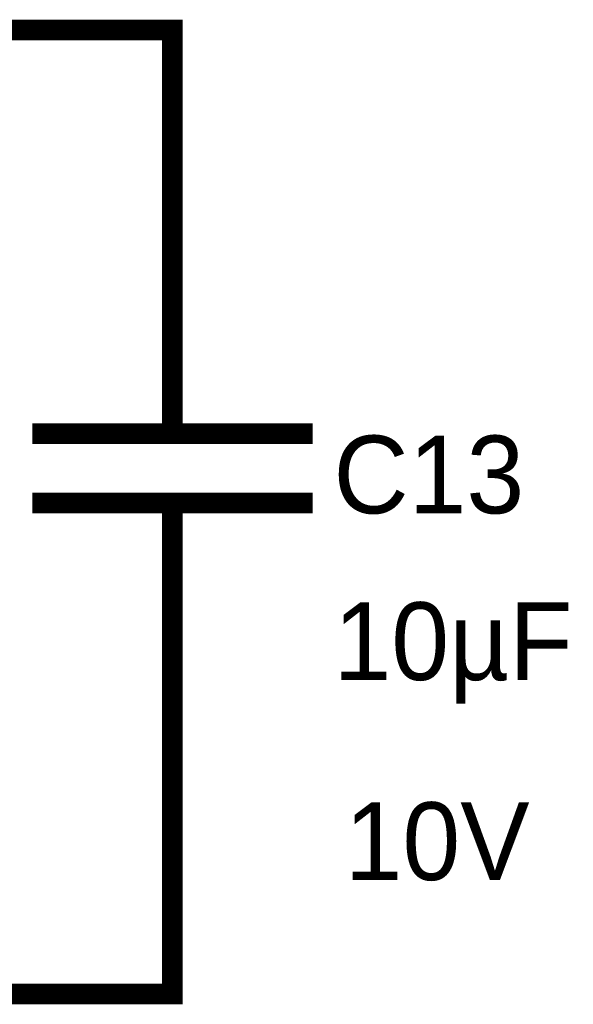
# Model space of a CAD drawing. Header units: inches. Extents: x 0 to 17, y 0 to 11.
# Tile 31 of 114: x 1.863 to 2.18, y 7.694 to 8.256. Entities that reach past the tile are written whole.
import ezdxf

# ---------------------------------------------------------------- set-up
doc = ezdxf.new("R2010")
doc.units = ezdxf.units.IN
doc.header["$MEASUREMENT"] = 0
doc.layers.add('Sheet', color=255, linetype='Continuous')

msp = doc.modelspace()

# ---------------------------------------------------------------- linework, layer by layer
at = {"layer": 'Sheet'}
for points in [[(1.95056, 8.14969, 0.0118, 0.0118, 0), (1.95056, 8.25, 0.0118, 0.0118, 0), (1.55054, 8.25, 0.0118, 0.0118, 0), (1.15051, 8.25, 0.0118, 0.0118, 0), (1.15051, 8.14969, 0.0118, 0.0118, 0)], [(1.95056, 8.04978, 0.0118, 0.0118, 0), (1.95056, 8.14969, 0.0118, 0.0118, 0)], [(1.95056, 8.04978, 0.0118, 0.0118, 0), (1.95056, 8.01964, 0.0118, 0.0118, 0)], [(1.87048, 8.01964, 0.0118, 0.0118, 0), (2.03064, 8.01964, 0.0118, 0.0118, 0)], [(1.87048, 7.98, 0.0118, 0.0118, 0), (2.03064, 7.98, 0.0118, 0.0118, 0)], [(1.95056, 7.94986, 0.0118, 0.0118, 0), (1.95056, 7.98, 0.0118, 0.0118, 0)], [(1.95056, 7.94986, 0.0118, 0.0118, 0), (1.95056, 7.84995, 0.0118, 0.0118, 0)], [(1.95056, 7.84995, 0.0118, 0.0118, 0), (1.95056, 7.69968, 0.0118, 0.0118, 0), (1.55054, 7.69968, 0.0118, 0.0118, 0), (1.15051, 7.69968, 0.0118, 0.0118, 0)]]:
    msp.add_lwpolyline(points, format="xyseb", dxfattribs=at)

# ---------------------------------------------------------------- texts
for s, p in [('C13', (2.04254, 7.97405)), ('10µF', (2.04254, 7.87889)), ('10V', (2.04888, 7.76471))]:
    msp.add_text(s, height=0.044406, dxfattribs=at).set_placement(p)

doc.saveas('drawing.dxf')
